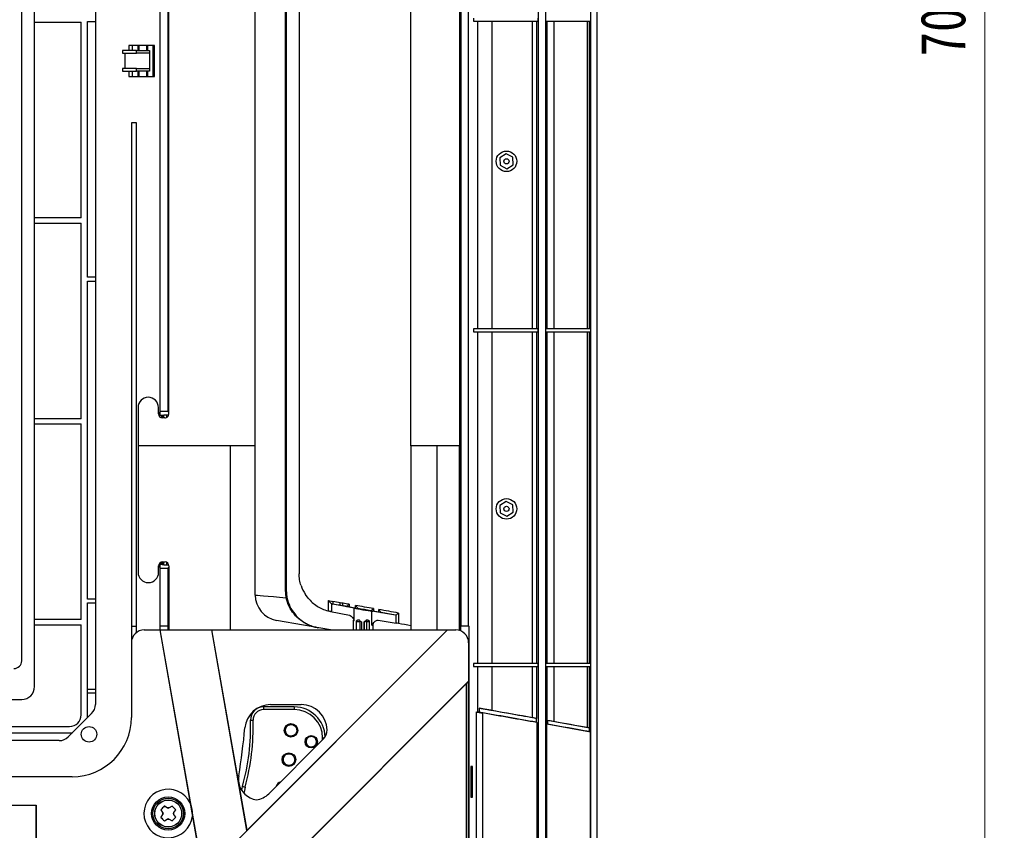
# Model space of a CAD drawing. Header units: millimetres. Extents: x 25 to 1935, y 715 to 2336.
# Tile 67 of 252: x 668 to 744, y 891 to 954. Entities that reach past the tile are written whole.
import ezdxf

# ---------------------------------------------------------------- set-up
doc = ezdxf.new("R2010")
doc.units = ezdxf.units.MM
doc.header["$LTSCALE"] = 2
doc.layers.get('0').update_dxf_attribs({"color": 2})
doc.styles.add('FS2312', font='simsun.ttf', dxfattribs={"width": 0.8})
doc.dimstyles.new('STANDARD$0', dxfattribs={"dimtxt": 3.5, "dimasz": 3, "dimexe": 1.5, "dimexo": 0.5, "dimgap": 1.5, "dimtad": 1, "dimdec": 1, "dimlfac": 5, "dimdsep": 46, "dimtxsty": 'FS2312', "dimblk1": 'OPEN', "dimblk2": 'OPEN', "dimsah": 1, "dimcen": 0, "dimclrd": 4, "dimclre": 4, "dimclrt": 4, "dimadec": 0, "dimazin": 0, "dimtfac": 1, "dimtdec": 1, "dimtmove": 1, "dimatfit": 0, "dimldrblk": 'OPEN', "dimfxl": 1, "dimtolj": 1, "dimtzin": 0, "dimlwd": 18, "dimlwe": 18, "dimarcsym": 1})

# ---------------------------------------------------------------- blocks, each defined once
blk = doc.blocks.new('_OPEN')
at = {"color": 0}
for p, q in [((-0.966, 0.259), (0, 0)), ((0, 0), (-1, 0)), ((0, 0), (-0.966, -0.259))]:
    blk.add_line(p, q, dxfattribs=at)
blk = doc.blocks.new('*D34')
at = {"color": 4, "lineweight": 18, "transparency": 16777216}
for p, q in [((688.321, 1023.812), (744.442, 1023.812)), ((742.942, 1020.812), (742.942, 886.81)), ((688.321, 883.81), (744.442, 883.81))]:
    blk.add_line(p, q, dxfattribs=at)
at = {"layer": 'Defpoints', "color": 0, "transparency": 16777216}
for p in [(687.821, 1023.812), (687.821, 883.81), (742.942, 883.81)]:
    blk.add_point(p, dxfattribs=at)
at = {"color": 4, "lineweight": 18, "transparency": 16777216, "xscale": 3, "yscale": 3, "zscale": 3}
for p, rotation in [((742.942, 1023.812), 90), ((742.942, 883.81), 270)]:
    blk.add_blockref('_OPEN', p, dxfattribs=dict(at, rotation=rotation))
at = {"color": 4, "transparency": 16777216, "insert": (739.692, 953.811), "char_height": 3.5, "attachment_point": 5, "rotation": 90, "style": 'FS2312'}
blk.add_mtext('\\A1;700', dxfattribs=at)

msp = doc.modelspace()

# ---------------------------------------------------------------- linework, layer by layer
at = {"color": 2, "linetype": 'Continuous', "lineweight": 30}
for p, q in [((712.319, 884.897), (712.319, 1040.838)), ((712.82, 866.78), (712.82, 1040.841)), ((673.82, 1006.997), (673.82, 900.625)), ((669.097, 902.011), (669.097, 1005.411)), ((668.097, 904.011), (668.097, 1004.811)), ((708.22, 1001.325), (708.22, 884.897)), ((708.82, 884.897), (708.82, 1001.325)), ((686.24, 920.711), (686.24, 993.911)), ((688.582, 909.535), (688.582, 994.211)), ((688.64, 994.211), (688.64, 909.535)), ((689.66, 994.211), (689.66, 910.778)), ((698.32, 920.711), (698.32, 993.911)), ((702.12, 993.911), (702.12, 920.711)), ((702.22, 993.811), (702.22, 906.711)), ((702.82, 906.711), (702.82, 993.811)), ((678.82, 984.245), (678.82, 923.377)), ((679.441, 984.245), (679.441, 923.377)), ((679.52, 923.187), (679.52, 984.435)), ((669.097, 953.611), (672.72, 953.611)), ((672.72, 938.411), (672.72, 953.611)), ((673.22, 953.661), (673.82, 953.661)), ((673.22, 933.811), (673.22, 953.661)), ((703.199, 953.931), (703.199, 953.691)), ((703.199, 953.691), (708.21, 953.691)), ((703.535, 929.811), (703.535, 953.691)), ((704.637, 953.691), (704.637, 929.811)), ((707.786, 929.811), (707.786, 953.691)), ((708.082, 953.691), (708.082, 929.811)), ((708.21, 953.931), (708.21, 953.691)), ((708.831, 953.691), (708.831, 953.931)), ((708.831, 953.691), (712.301, 953.691)), ((708.935, 929.811), (708.935, 953.691)), ((709.447, 953.691), (709.447, 929.811)), ((712.046, 929.811), (712.046, 953.691)), ((712.182, 953.691), (712.182, 929.811)), ((712.301, 953.931), (712.301, 953.691)), ((678.42, 951.811), (676.42, 951.811)), ((676.42, 951.811), (676.42, 951.411)), ((676.713, 951.411), (676.713, 951.811)), ((677.112, 951.811), (677.112, 951.411)), ((677.218, 951.411), (677.218, 951.811)), ((677.822, 951.411), (677.822, 951.811)), ((677.894, 951.411), (677.894, 951.811)), ((678.294, 951.811), (678.294, 949.411)), ((678.323, 949.411), (678.323, 951.811)), ((678.42, 949.411), (678.42, 951.811)), ((675.92, 951.411), (675.92, 951.211)), ((677.02, 951.411), (675.92, 951.411)), ((675.92, 951.211), (677.02, 951.211)), ((676.12, 951.211), (676.12, 950.011)), ((677.02, 951.211), (677.02, 951.411)), ((677.02, 951.411), (678.02, 951.411)), ((678.02, 951.211), (677.02, 951.211)), ((678.02, 951.411), (678.02, 951.211)), ((678.02, 951.211), (678.02, 950.011)), ((675.92, 950.011), (675.92, 949.811)), ((677.02, 950.011), (675.92, 950.011)), ((675.92, 949.811), (677.02, 949.811)), ((676.42, 949.811), (676.42, 949.411)), ((676.42, 949.411), (678.42, 949.411)), ((676.713, 949.411), (676.713, 949.811)), ((677.02, 949.811), (677.02, 950.011)), ((677.02, 950.011), (678.02, 950.011)), ((678.02, 949.811), (677.02, 949.811)), ((677.112, 949.811), (677.112, 949.411)), ((677.218, 949.411), (677.218, 949.811)), ((677.822, 949.411), (677.822, 949.811)), ((677.894, 949.411), (677.894, 949.811)), ((678.02, 950.011), (678.02, 949.811)), ((676.62, 945.811), (676.62, 906.711)), ((677.02, 945.811), (676.62, 945.811)), ((677.02, 906.711), (677.02, 945.811)), ((705.737, 943.388), (705.25, 943.077)), ((706.249, 943.121), (705.737, 943.388)), ((705.25, 943.077), (705.275, 942.5)), ((705.788, 942.234), (706.274, 942.545)), ((706.274, 942.545), (706.249, 943.121)), ((705.275, 942.5), (705.788, 942.234)), ((672.72, 938.411), (669.097, 938.411)), ((669.097, 938.011), (672.72, 938.011)), ((672.72, 922.811), (672.72, 938.011)), ((673.82, 933.811), (673.22, 933.811)), ((673.22, 933.511), (673.82, 933.511)), ((673.22, 908.811), (673.22, 933.511)), ((703.199, 929.811), (703.199, 929.571)), ((708.21, 929.811), (703.199, 929.811)), ((703.199, 929.571), (708.21, 929.571)), ((703.535, 903.811), (703.535, 929.571)), ((704.637, 929.571), (704.637, 903.811)), ((707.786, 903.811), (707.786, 929.571)), ((708.082, 929.571), (708.082, 903.811)), ((708.21, 929.811), (708.21, 929.571)), ((708.831, 929.571), (708.831, 929.811)), ((712.301, 929.811), (708.831, 929.811)), ((708.831, 929.571), (712.301, 929.571)), ((708.935, 903.811), (708.935, 929.571)), ((709.447, 929.571), (709.447, 903.811)), ((712.046, 903.811), (712.046, 929.571)), ((712.182, 929.571), (712.182, 903.811)), ((712.301, 929.811), (712.301, 929.571)), ((677.138, 923.687), (677.138, 920.711)), ((678.72, 923.187), (678.72, 923.687)), ((678.82, 923.377), (678.82, 923.261)), ((679.441, 923.377), (678.82, 923.377)), ((679.52, 923.298), (679.441, 923.377)), ((672.72, 922.811), (669.097, 922.811)), ((678.82, 923.261), (678.72, 923.261)), ((678.82, 923.241), (678.72, 923.241)), ((678.82, 923.241), (678.82, 923.087)), ((678.82, 923.087), (679.02, 923.087)), ((678.948, 922.896), (678.948, 923.087)), ((679.016, 923.087), (679.016, 922.887)), ((679.02, 923.097), (679.133, 923.101)), ((679.02, 922.887), (679.02, 923.097)), ((679.22, 922.887), (679.02, 922.887)), ((679.133, 922.887), (679.133, 923.101)), ((679.509, 923.104), (679.345, 923.104)), ((679.345, 923.104), (679.345, 922.914)), ((669.097, 922.411), (672.72, 922.411)), ((672.72, 907.211), (672.72, 922.411)), ((686.24, 920.711), (677.138, 920.711)), ((677.138, 920.711), (677.138, 910.887)), ((684.3, 920.711), (684.3, 906.411)), ((686.24, 909.119), (686.24, 920.711)), ((702.12, 920.711), (698.32, 920.711)), ((698.32, 920.711), (698.32, 906.411)), ((700.38, 906.411), (700.38, 920.711)), ((702.112, 906.368), (702.112, 920.711)), ((702.12, 920.711), (702.12, 906.365)), ((705.737, 916.388), (705.25, 916.077)), ((705.25, 916.077), (705.275, 915.5)), ((706.249, 916.121), (705.737, 916.388)), ((706.274, 915.545), (706.249, 916.121)), ((705.275, 915.5), (705.788, 915.234)), ((705.788, 915.234), (706.274, 915.545)), ((678.738, 910.887), (678.738, 911.387)), ((678.738, 911.333), (678.82, 911.333)), ((678.738, 911.312), (678.82, 911.312)), ((678.82, 911.487), (678.82, 911.333)), ((679.02, 911.487), (678.82, 911.487)), ((678.82, 911.312), (678.82, 911.197)), ((678.82, 911.197), (679.441, 911.197)), ((678.82, 911.197), (678.82, 906.711)), ((678.948, 911.487), (678.948, 911.673)), ((679.016, 911.686), (679.016, 911.487)), ((679.02, 911.476), (679.02, 911.686)), ((679.133, 911.472), (679.02, 911.476)), ((679.038, 911.687), (679.238, 911.687)), ((679.133, 911.472), (679.133, 911.687)), ((679.345, 911.667), (679.345, 911.469)), ((679.345, 911.469), (679.526, 911.469)), ((679.441, 911.197), (679.538, 911.294)), ((679.441, 911.197), (679.441, 906.711)), ((679.538, 911.387), (679.538, 906.411)), ((688.645, 908.907), (688.582, 909.535)), ((688.64, 909.535), (688.582, 909.535)), ((688.64, 909.535), (688.703, 908.927)), ((690.348, 908.876), (690.135, 909.163)), ((673.82, 908.811), (673.22, 908.811)), ((673.22, 908.511), (673.82, 908.511)), ((673.22, 901.811), (673.22, 908.511)), ((691.94, 908.695), (692.28, 908.613)), ((691.94, 907.876), (691.94, 908.695)), ((692.16, 908.446), (692.16, 907.827)), ((692.185, 908.433), (692.16, 908.446)), ((692.271, 908.417), (692.185, 908.433)), ((693.932, 908.104), (692.266, 908.417)), ((692.266, 908.417), (692.271, 908.417)), ((692.845, 908.519), (692.845, 908.519)), ((693.064, 908.481), (693.063, 908.481)), ((693.991, 908.106), (693.349, 908.226)), ((693.53, 908.399), (693.53, 908.192)), ((693.932, 907.149), (693.932, 908.104)), ((694.03, 908.099), (694.03, 908.311)), ((692.09, 907.84), (693.559, 907.564)), ((694.223, 908.073), (694.179, 908.073)), ((695.182, 907.896), (695.221, 907.896)), ((695.182, 907.896), (695.182, 907.896)), ((695.221, 907.889), (695.221, 907.896)), ((697.139, 907.557), (695.299, 907.863)), ((695.299, 906.785), (695.299, 907.863)), ((695.991, 907.76), (695.367, 907.863)), ((695.435, 908.064), (695.435, 907.852)), ((695.835, 907.786), (695.835, 907.994)), ((697.186, 906.94), (697.186, 907.568)), ((697.381, 907.722), (697.381, 906.906)), ((672.72, 907.211), (669.097, 907.211)), ((669.097, 906.811), (672.72, 906.811)), ((672.72, 899.811), (672.72, 906.811)), ((676.62, 906.711), (677.02, 906.711)), ((676.62, 906.711), (676.62, 905.411)), ((677.02, 906.211), (677.02, 906.711)), ((679.441, 906.711), (678.82, 906.711)), ((678.82, 906.711), (678.82, 906.411)), ((679.459, 906.711), (679.441, 906.711)), ((679.459, 906.711), (679.459, 906.411)), ((692.082, 906.411), (687.893, 907.149)), ((693.84, 907.177), (693.84, 906.411)), ((694.1, 906.411), (694.1, 907.071)), ((694.121, 907.071), (694.1, 907.071)), ((694.121, 907.071), (694.386, 907.071)), ((694.121, 906.411), (694.121, 907.071)), ((694.335, 907.171), (694.197, 907.171)), ((694.386, 906.411), (694.386, 907.071)), ((694.494, 907.038), (694.494, 906.411)), ((694.693, 906.411), (694.693, 907.038)), ((694.733, 907.038), (694.693, 907.038)), ((694.733, 906.411), (694.733, 907.038)), ((694.997, 907.171), (694.854, 907.171)), ((694.885, 907.071), (695.099, 907.071)), ((694.885, 907.071), (694.885, 906.411)), ((695.099, 907.071), (695.099, 906.411)), ((695.4, 906.411), (695.4, 906.761)), ((695.786, 907.173), (697.186, 906.94)), ((702.212, 906.331), (702.212, 906.711)), ((702.22, 906.711), (702.212, 906.711)), ((702.82, 906.711), (702.22, 906.711)), ((702.82, 906.711), (702.873, 906.711)), ((702.873, 884.144), (702.873, 906.711)), ((669.22, 874.439), (701.192, 906.411)), ((677.62, 906.411), (678.82, 906.411)), ((678.82, 906.411), (678.84, 906.414)), ((678.82, 906.411), (682.152, 887.399)), ((678.84, 906.414), (682.169, 887.416)), ((678.841, 906.411), (682.881, 906.411)), ((682.862, 906.407), (682.881, 906.411)), ((685.59, 890.837), (682.862, 906.407)), ((685.607, 890.855), (682.881, 906.411)), ((682.881, 906.411), (701.164, 906.411)), ((685.607, 890.855), (701.178, 906.425)), ((701.178, 906.425), (701.192, 906.411)), ((701.192, 906.411), (701.82, 906.411)), ((676.62, 905.411), (676.62, 899.611)), ((702.82, 905.411), (702.82, 902.411)), ((703.199, 903.811), (703.199, 903.571)), ((708.21, 903.811), (703.199, 903.811)), ((703.199, 903.571), (708.21, 903.571)), ((703.535, 900.035), (703.535, 903.571)), ((704.637, 903.571), (704.637, 900.148)), ((707.786, 899.586), (707.786, 903.571)), ((708.082, 903.571), (708.082, 899.531)), ((708.21, 903.811), (708.21, 903.571)), ((708.831, 903.571), (708.831, 903.811)), ((712.301, 903.811), (708.831, 903.811)), ((708.831, 903.571), (712.301, 903.571)), ((708.935, 899.085), (708.935, 903.571)), ((709.447, 903.571), (709.447, 899.289)), ((712.046, 898.824), (712.046, 903.571)), ((712.182, 903.571), (712.182, 898.798)), ((712.301, 903.811), (712.301, 903.571)), ((669.22, 868.839), (702.806, 902.425)), ((669.42, 869.011), (702.62, 902.211)), ((702.82, 902.411), (702.62, 902.211)), ((702.62, 902.211), (702.62, 884.811)), ((702.806, 902.425), (702.82, 902.411)), ((702.82, 884.811), (702.82, 902.411)), ((673.22, 901.511), (673.22, 901.811)), ((673.22, 901.811), (673.82, 901.811)), ((673.82, 901.511), (673.22, 901.511)), ((673.22, 899.811), (673.22, 901.511)), ((651.372, 901.011), (668.097, 901.011)), ((689.275, 900.426), (686.875, 900.426)), ((686.875, 900.426), (686.875, 900.226)), ((687.431, 900.611), (689.82, 900.611)), ((689.275, 900.426), (689.275, 900.226)), ((673.528, 899.918), (671.713, 898.104)), ((673.204, 899.594), (673.22, 899.811)), ((689.275, 900.226), (686.875, 900.226)), ((703.426, 900.036), (703.535, 900.035)), ((703.426, 885.021), (703.426, 900.036)), ((703.644, 900.322), (703.636, 900.021)), ((703.907, 899.959), (703.907, 885.039)), ((658.52, 898.911), (671.82, 898.911)), ((708.082, 899.531), (708.087, 899.529)), ((708.087, 899.237), (708.087, 899.529)), ((708.087, 899.237), (708.133, 899.213)), ((708.133, 899.213), (708.133, 884.985)), ((708.897, 899.079), (708.935, 899.085)), ((708.897, 884.974), (708.897, 899.079)), ((712.285, 898.481), (708.897, 899.079)), ((708.958, 899.083), (708.935, 899.085)), ((708.962, 899.372), (708.958, 899.083)), ((712.204, 898.792), (708.962, 899.372)), ((662.12, 898.411), (671.82, 898.411)), ((671.82, 898.411), (672.037, 898.428)), ((712.182, 898.798), (712.204, 898.792)), ((712.206, 898.51), (712.204, 898.792)), ((712.285, 898.481), (712.206, 898.51)), ((712.285, 884.918), (712.285, 898.481)), ((671.006, 897.811), (623.62, 897.811)), ((687.289, 893.68), (691.527, 897.918)), ((691.475, 897.865), (691.475, 898.026)), ((691.475, 898.026), (691.621, 898.026)), ((703.125, 895.811), (702.999, 895.811)), ((702.999, 895.811), (702.999, 893.411)), ((703.125, 893.411), (703.125, 895.811)), ((672.02, 895.011), (666.22, 895.011)), ((685.191, 893.947), (685.257, 894.259)), ((665.22, 892.811), (669.22, 892.811)), ((665.22, 892.791), (669.2, 892.791)), ((669.2, 892.791), (669.2, 868.811)), ((669.22, 892.811), (669.22, 874.468)), ((702.999, 893.411), (703.125, 893.411)), ((678.901, 892.448), (679.038, 892.221)), ((679.038, 892.081), (678.901, 891.854)), ((679.038, 892.221), (679.08, 892.151)), ((679.08, 892.151), (679.038, 892.081)), ((679.411, 892.593), (679.183, 892.731)), ((679.48, 892.551), (679.411, 892.593)), ((679.55, 892.593), (679.48, 892.551)), ((679.777, 892.731), (679.55, 892.593)), ((679.88, 892.151), (679.923, 892.221)), ((679.923, 892.081), (679.88, 892.151)), ((679.923, 892.221), (680.06, 892.448)), ((680.06, 891.854), (679.923, 892.081)), ((679.183, 891.571), (679.411, 891.709)), ((679.411, 891.709), (679.48, 891.751)), ((679.48, 891.751), (679.55, 891.709)), ((679.55, 891.709), (679.777, 891.571))]:
    msp.add_line(p, q, dxfattribs=at)
at = {"color": 2, "linetype": 'Continuous', "lineweight": 30, "flags": 128}
for points in [[(686.24, 909.119), (686.282, 909.115), (686.408, 909.104), (686.613, 909.086), (686.895, 909.061), (687.247, 909.03), (687.662, 908.994), (688.131, 908.952), (688.645, 908.907)], [(685.876, 899.397), (685.88, 899.397), (685.891, 899.397), (685.91, 899.398), (685.934, 899.399), (685.965, 899.4), (685.999, 899.401), (686.037, 899.402), (686.076, 899.403)], [(685.257, 894.259), (685.261, 894.258), (685.272, 894.255), (685.29, 894.25), (685.314, 894.243), (685.343, 894.235), (685.376, 894.226), (685.412, 894.216), (685.45, 894.206)], [(685.45, 894.206), (685.375, 893.802), (685.368, 893.72)]]:
    msp.add_lwpolyline(points, dxfattribs=at)
at = {"color": 2, "linetype": 'Continuous', "lineweight": 30}
for centre, radius in [((705.762, 942.811), 0.8), ((705.762, 942.811), 0.2), ((705.762, 915.811), 0.8), ((705.762, 915.811), 0.2), ((673.328, 898.303), 0.6), ((689.02, 898.611), 0.53), ((690.598, 897.726), 0.48), ((688.858, 896.334), 0.53), ((679.48, 892.151), 1.286), ((679.48, 892.151), 1.186), ((679.48, 892.151), 1.05), ((679.48, 892.151), 1.046), ((679.48, 892.151), 1.045)]:
    msp.add_circle(centre, radius, dxfattribs=at)
for centre, radius, start, end in [((677.938, 923.687), 0.8, 90.62527, 180), ((677.92, 923.687), 0.8, 0, 89.37473), ((679.02, 923.187), 0.3, 180, 270), ((679.038, 911.387), 0.3, 90, 180), ((677.938, 910.887), 0.8, 180, 270), ((677.938, 910.887), 0.8, 270, 0), ((688.24, 909.119), 2, 180, 260), ((688.625, 909.056), 0.15, 277.43594, 301.04346), ((692.662, 908.499), 0.399, 163.31838, 191.89884), ((694.221, 907.071), 0.1, 90.01575, 180.02011), ((677.62, 905.411), 1, 90, 180), ((701.82, 905.411), 1, 0, 90), ((667.497, 904.011), 0.6, 270, 0), ((668.097, 902.011), 1, 270, 0), ((672.82, 900.625), 1, 315, 0), ((687.431, 898.611), 2, 90, 174.65373), ((686.875, 899.426), 1, 90, 181.68571), ((689.275, 898.026), 2.4, 1.84774, 90), ((689.82, 898.611), 2, 0.8087, 90), ((671.82, 899.811), 0.9, 270, 0), ((686.875, 899.426), 0.8, 90, 181.68571), ((689.275, 898.026), 2.2, 0, 90), ((672.02, 899.611), 4.6, 270, 0), ((668.483, 898.885), 17.4, 344.58056, 1.68571), ((668.483, 898.885), 17.6, 344.58056, 1.68571), ((689.02, 898.611), 0.45, 116.40789, 242.8669), ((631.675, 903.829), 54, 350.66594, 354.65373), ((690.82, 898.625), 1, 315, 0.8087), ((671.006, 898.811), 1, 270, 315), ((688.858, 896.334), 0.45, 108.95069, 234.68322), ((686.538, 894.811), 1.6, 170.66594, 189.93898), ((686.538, 894.811), 1.6, 189.93898, 263.167), ((688.372, 894.103), 0.53, 106.64547, 163.35453), ((679.48, 892.151), 1.886, 26.13665, 353.7413), ((686.158, 894.811), 1.6, 276.833, 315), ((679.48, 892.151), 1.886, 356.08503, 23.79292), ((679.48, 892.151), 0.448, 171.04017, 188.95983), ((679.48, 892.151), 0.448, 81.04017, 98.95983), ((679.48, 892.151), 0.448, 351.04017, 8.95983), ((679.48, 892.151), 0.448, 261.04017, 278.95983)]:
    msp.add_arc(centre, radius, start, end, dxfattribs=at)
for centre, major_axis, ratio, start_param, end_param in [((679.345, 923.094), (0.3, 0), 0.034921, 1.570796, 2.356194), ((679.22, 923.187), (-0.3, 0), 0.999391, 1.570796, 3.141593), ((679.345, 911.48), (0.3, 0), 0.034921, 3.926991, 4.712389), ((679.238, 911.387), (0.3, 0), 0.999391, 0, 1.570796), ((692.701, 910.78), (3.047, 0), 0.984577, 3.450786, 3.710722), ((692.657, 910.78), (0, 2.4), 0.938943, 2.930371, 2.96706), ((692.788, 908.302), (3.9, -0.687), 0.005968, 1.566274, 1.704654), ((692.823, 908.499), (4.1, -0.687), 0.005694, 1.566241, 1.704557), ((692.746, 908.202), (21.3, -3.754), 0.005968, 1.558689, 1.568853), ((692.781, 908.399), (21.5, -3.754), 0.005916, 1.558654, 1.568823), ((692.592, 908.112), (40.3, -7.102), 0.005968, 1.553663, 1.561085), ((692.627, 908.309), (40.5, -7.102), 0.005941, 1.549552, 1.561069), ((693.525, 908.196), (0.2, -0.035), 0.005968, 3.119861, 3.631337), ((694.62, 907.985), (0.78, -0.137), 0.005968, 3.631337, 5.769668), ((694.079, 908.09), (0.1, -0.0176), 0.005968, 3.631337, 6.249331), ((692.627, 908.309), (40.5, -7.102), 0.005941, 1.502453, 1.537199), ((692.592, 908.112), (40.3, -7.102), 0.005968, 1.506564, 1.531385), ((695.282, 907.879), (0.1, -0.0176), 0.005968, 3.107738, 5.7477), ((695.421, 907.861), (0.2, -0.035), 0.005968, 3.08094, 3.107738), ((692.627, 908.309), (40.5, -7.102), 0.005941, 1.454175, 1.492539), ((695.819, 907.791), (0.2, -0.035), 0.005968, 5.7477, 6.193815), ((692.592, 908.112), (40.3, -7.102), 0.005968, 1.458795, 1.486725), ((694.62, 906.969), (0.78, -0.208), 0.008692, 3.14391, 3.632602), ((694.62, 906.969), (0.78, -0.208), 0.008692, 5.770933, 6.285503), ((697.358, 906.909), (0.2, -0.035), 0.005968, 1.454185, 2.606107), ((692.627, 907.497), (40.5, -7.137), 0.005968, 1.430803, 1.454185), ((688.82, 902.301), (73.5, -12.961), 0.008594, 1.311331, 1.355429), ((707.682, 899.601), (0.4, -0.071), 0.008594, 0.053875, 1.311331), ((709.334, 899.306), (0.4, -0.071), 0.008594, 1.287864, 2.767024), ((688.82, 902.301), (73.5, -12.961), 0.008594, 1.25081, 1.287864), ((711.983, 898.833), (0.2, -0.035), 0.008594, 0.088782, 1.25081)]:
    msp.add_ellipse(centre, major_axis=major_axis, ratio=ratio, start_param=start_param, end_param=end_param, dxfattribs=at)
for points, knots in [([(689.799, 909.867), (689.78, 909.931), (689.711, 910.161), (689.667, 910.468), (689.659, 910.708), (689.66, 910.778), (689.66, 910.78)], [0, 0, 0, 0, 0.215275, 0.77033, 0.994752, 1, 1, 1, 1]), ([(691.12, 906.581), (691.119, 906.581), (691.017, 906.599), (690.787, 906.649), (690.425, 906.774), (690.077, 906.948), (689.686, 907.203), (689.255, 907.608), (688.847, 908.212), (688.712, 908.676), (688.645, 908.907)], [0, 0, 0, 0, 0.001302, 0.141645, 0.281975, 0.387483, 0.492925, 0.67192, 0.836023, 1, 1, 1, 1]), ([(688.703, 908.927), (688.769, 908.692), (688.902, 908.223), (689.306, 907.61), (689.731, 907.201), (690.114, 906.944), (690.453, 906.771), (690.803, 906.647), (691.022, 906.598), (691.119, 906.581), (691.12, 906.581)], [0, 0, 0, 0, 0.164468, 0.328872, 0.508147, 0.613636, 0.719194, 0.858939, 0.998712, 1, 1, 1, 1]), ([(690.348, 908.876), (690.451, 908.764), (690.659, 908.538), (691.029, 908.263), (691.437, 908.04), (691.749, 907.926), (691.921, 907.881), (691.94, 907.876)], [0, 0, 0, 0, 0.24742, 0.499744, 0.732433, 0.971207, 1, 1, 1, 1]), ([(691.94, 908.695), (691.94, 908.695), (691.953, 908.678), (691.994, 908.623), (692.057, 908.548), (692.121, 908.479), (692.148, 908.456), (692.16, 908.446)], [0, 0, 0, 0, 0.003655, 0.179366, 0.561985, 0.812215, 1, 1, 1, 1]), ([(692.81, 908.322), (692.81, 908.322), (692.81, 908.323), (692.811, 908.329), (692.815, 908.349), (692.823, 908.393), (692.833, 908.452), (692.841, 908.497), (692.845, 908.519)], [0, 0, 0, 0, 0.080672, 0.13836, 0.353772, 0.56918, 0.784596, 1, 1, 1, 1]), ([(693.026, 908.284), (693.026, 908.284), (693.027, 908.285), (693.028, 908.291), (693.032, 908.31), (693.041, 908.355), (693.051, 908.414), (693.059, 908.458), (693.063, 908.481)], [0, 0, 0, 0, 0.0836245, 0.1391019, 0.3543284, 0.5695501, 0.7847798, 1, 1, 1, 1]), ([(693.325, 908.231), (693.327, 908.232), (693.331, 908.235), (693.358, 908.256), (693.403, 908.293), (693.463, 908.344), (693.509, 908.381), (693.529, 908.399), (693.53, 908.399)], [0, 0, 0, 0, 0.154644, 0.308717, 0.513938, 0.777807, 0.996476, 1, 1, 1, 1]), ([(694.223, 908.073), (694.222, 908.074), (694.221, 908.077), (694.201, 908.103), (694.163, 908.15), (694.103, 908.223), (694.054, 908.282), (694.03, 908.311), (694.03, 908.311)], [0, 0, 0, 0, 0.125111, 0.249448, 0.436049, 0.717891, 0.996841, 1, 1, 1, 1]), ([(692.16, 907.827), (692.147, 907.83), (692.122, 907.834), (692.064, 907.846), (692.001, 907.861), (691.96, 907.871), (691.94, 907.876)], [0, 0, 0, 0, 0.256036, 0.511919, 0.771312, 1, 1, 1, 1]), ([(693.559, 907.564), (693.605, 907.544), (693.729, 907.49), (693.846, 907.302), (693.919, 907.172), (693.931, 907.15), (693.932, 907.149)], [0, 0, 0, 0, 0.329017, 0.885238, 0.997234, 1, 1, 1, 1]), ([(695.221, 907.896), (695.224, 907.898), (695.23, 907.9), (695.258, 907.921), (695.305, 907.957), (695.367, 908.008), (695.413, 908.046), (695.435, 908.064), (695.435, 908.064)], [0, 0, 0, 0, 0.153411, 0.306279, 0.509003, 0.769826, 0.996488, 1, 1, 1, 1]), ([(695.835, 907.994), (695.836, 907.993), (695.861, 907.963), (695.911, 907.903), (695.969, 907.83), (696.003, 907.784), (696.019, 907.76), (696.019, 907.757), (696.019, 907.755)], [0, 0, 0, 0, 0.003146, 0.296722, 0.571626, 0.753785, 0.876531, 1, 1, 1, 1]), ([(697.186, 907.568), (697.173, 907.562), (697.158, 907.555), (697.142, 907.557), (697.139, 907.557)], [0, 0, 0, 0, 0.8128819, 1, 1, 1, 1]), ([(697.381, 907.722), (697.381, 907.721), (697.374, 907.716), (697.344, 907.691), (697.292, 907.648), (697.229, 907.599), (697.2, 907.578), (697.186, 907.568)], [0, 0, 0, 0, 0.004603, 0.098231, 0.420662, 0.738102, 1, 1, 1, 1]), ([(694.1, 907.071), (694.101, 907.08), (694.102, 907.099), (694.115, 907.127), (694.135, 907.15), (694.164, 907.167), (694.186, 907.17), (694.197, 907.171)], [0, 0, 0, 0, 0.1628207, 0.3249451, 0.5436727, 0.7656749, 1, 1, 1, 1]), ([(694.494, 907.038), (694.463, 907.052), (694.398, 907.082), (694.357, 907.14), (694.335, 907.171)], [0, 0, 0, 0, 0.477501, 1, 1, 1, 1]), ([(694.854, 907.171), (694.834, 907.143), (694.793, 907.084), (694.727, 907.054), (694.693, 907.038)], [0, 0, 0, 0, 0.484909, 1, 1, 1, 1]), ([(694.733, 907.038), (694.734, 907.038), (694.737, 907.039), (694.753, 907.045), (694.776, 907.055), (694.803, 907.071), (694.828, 907.089), (694.841, 907.102), (694.847, 907.107)], [0, 0, 0, 0, 0.170495, 0.340974, 0.512145, 0.689585, 0.885923, 1, 1, 1, 1]), ([(694.847, 907.107), (694.847, 907.108), (694.859, 907.121), (694.878, 907.144), (694.89, 907.167), (694.891, 907.17), (694.891, 907.171)], [0, 0, 0, 0, 0.008507, 0.386939, 0.727784, 1, 1, 1, 1]), ([(694.847, 907.107), (694.86, 907.095), (694.874, 907.083), (694.885, 907.071), (694.885, 907.071)], [0, 0, 0, 0, 0.981799, 1, 1, 1, 1]), ([(694.997, 907.171), (695.012, 907.169), (695.04, 907.166), (695.072, 907.142), (695.091, 907.114), (695.098, 907.09), (695.099, 907.076), (695.099, 907.071)], [0, 0, 0, 0, 0.292721, 0.559663, 0.753738, 0.914879, 1, 1, 1, 1]), ([(695.299, 906.785), (695.3, 906.786), (695.3, 906.788), (695.302, 906.795), (695.315, 906.813), (695.367, 906.877), (695.481, 907.012), (695.63, 907.163), (695.746, 907.17), (695.786, 907.173)], [0, 0, 0, 0, 0.003053, 0.007236, 0.024079, 0.090245, 0.354578, 0.774768, 1, 1, 1, 1]), ([(695.404, 906.763), (695.403, 906.771), (695.395, 906.826), (695.431, 906.923), (695.477, 907.009), (695.515, 907.039), (695.519, 907.043)], [0, 0, 0, 0, 0.0755055, 0.539549, 0.9477208, 1, 1, 1, 1]), ([(703.426, 900.036), (703.435, 900.035), (703.453, 900.033), (703.532, 900.022), (703.64, 900.004), (703.772, 899.982), (703.862, 899.967), (703.907, 899.959)], [0, 0, 0, 0, 0.19748, 0.394912, 0.59365, 0.795183, 1, 1, 1, 1]), ([(703.636, 900.021), (703.629, 900.022), (703.615, 900.025), (703.597, 900.027), (703.581, 900.03), (703.566, 900.032), (703.551, 900.034), (703.54, 900.035), (703.536, 900.035), (703.535, 900.035)], [0, 0, 0, 0, 0.129822, 0.256032, 0.379321, 0.500428, 0.668961, 0.834651, 1, 1, 1, 1]), ([(708.087, 899.237), (707.35, 899.367), (705.874, 899.627), (704.382, 899.89), (703.636, 900.021)], [0, 0, 0, 0, 0.499763, 1, 1, 1, 1]), ([(708.087, 899.529), (707.473, 899.639), (706.001, 899.902), (704.512, 900.167), (703.644, 900.322)], [0, 0, 0, 0, 0.4169128, 1, 1, 1, 1]), ([(704.637, 900.148), (704.62, 900.151), (704.586, 900.157), (704.534, 900.166), (704.483, 900.176), (704.431, 900.185), (704.353, 900.199), (704.249, 900.217), (704.117, 900.24), (703.99, 900.262), (703.888, 900.28), (703.814, 900.293), (703.766, 900.301), (703.721, 900.309), (703.68, 900.316), (703.656, 900.32), (703.644, 900.322)], [0, 0, 0, 0, 0.050135, 0.100088, 0.149907, 0.199643, 0.249343, 0.376293, 0.499193, 0.628436, 0.749282, 0.804169, 0.856368, 0.906173, 0.953922, 1, 1, 1, 1]), ([(688.82, 899.014), (688.855, 899.028), (688.937, 899.061), (689.079, 899.065), (689.226, 899.021), (689.334, 898.941), (689.416, 898.836), (689.468, 898.711), (689.476, 898.558), (689.433, 898.41), (689.343, 898.285), (689.248, 898.218), (689.188, 898.194), (689.176, 898.189)], [0, 0, 0, 0, 0.077084, 0.180839, 0.284597, 0.388354, 0.453326, 0.557055, 0.660784, 0.764506, 0.868234, 0.971975, 1, 1, 1, 1]), ([(689.176, 898.189), (689.127, 898.176), (689.028, 898.151), (688.902, 898.171), (688.836, 898.201), (688.815, 898.211)], [0, 0, 0, 0, 0.408294, 0.816604, 1, 1, 1, 1]), ([(690.64, 897.327), (690.595, 897.327), (690.505, 897.327), (690.378, 897.383), (690.277, 897.474), (690.212, 897.595), (690.19, 897.731), (690.215, 897.865), (690.283, 897.984), (690.386, 898.074), (690.514, 898.125), (690.65, 898.131), (690.782, 898.091), (690.892, 898.009), (690.969, 897.896), (691.005, 897.764), (690.995, 897.627), (690.94, 897.502), (690.846, 897.402), (690.74, 897.344), (690.668, 897.332), (690.64, 897.327)], [0, 0, 0, 0, 0.053716, 0.107432, 0.161137, 0.214824, 0.268495, 0.322158, 0.375824, 0.429494, 0.483181, 0.536887, 0.590605, 0.644327, 0.698033, 0.751713, 0.805367, 0.859015, 0.912678, 0.966369, 1, 1, 1, 1]), ([(688.712, 896.759), (688.761, 896.771), (688.86, 896.794), (689.012, 896.765), (689.146, 896.69), (689.248, 896.574), (689.305, 896.431), (689.313, 896.278), (689.268, 896.13), (689.178, 896.006), (689.051, 895.918), (688.903, 895.878), (688.749, 895.889), (688.649, 895.931), (688.603, 895.963), (688.598, 895.967)], [0, 0, 0, 0, 0.082514, 0.165028, 0.247547, 0.33006, 0.412566, 0.495066, 0.57756, 0.660056, 0.742556, 0.825063, 0.907578, 0.990094, 1, 1, 1, 1]), ([(679.183, 892.731), (679.179, 892.727), (679.133, 892.68), (679.038, 892.585), (678.948, 892.495), (678.901, 892.448)], [0, 0, 0, 0, 0.042741, 0.500033, 1, 1, 1, 1]), ([(680.06, 892.448), (680.056, 892.452), (680.009, 892.499), (679.915, 892.593), (679.825, 892.684), (679.777, 892.731)], [0, 0, 0, 0, 0.042731, 0.500027, 1, 1, 1, 1]), ([(678.901, 891.854), (678.905, 891.85), (678.952, 891.803), (679.046, 891.708), (679.136, 891.618), (679.183, 891.571)], [0, 0, 0, 0, 0.042742, 0.500038, 1, 1, 1, 1]), ([(679.777, 891.571), (679.781, 891.575), (679.828, 891.622), (679.923, 891.717), (680.013, 891.807), (680.06, 891.854)], [0, 0, 0, 0, 0.042732, 0.500033, 1, 1, 1, 1])]:
    msp.add_open_spline(points, degree=3, knots=knots, dxfattribs=at)
for points in [[(708.133, 899.213), (706.735, 899.46), (705.326, 899.708), (703.907, 899.959)], [(712.206, 898.51), (711.129, 898.7), (710.047, 898.891), (708.958, 899.083)]]:
    msp.add_open_spline(points, degree=3, dxfattribs=at)

# ---------------------------------------------------------------- dimensions: what is measured, and where the dimension line sits
dim = msp.add_linear_dim(base=(742.942, 883.81), p1=(687.821, 1023.812), p2=(687.821, 883.81), angle=90, dimstyle='STANDARD$0')
dim.commit()
dim.dimension.update_dxf_attribs({"geometry": '*D34', "text_midpoint": (739.692, 953.811)})

doc.saveas('drawing.dxf')
